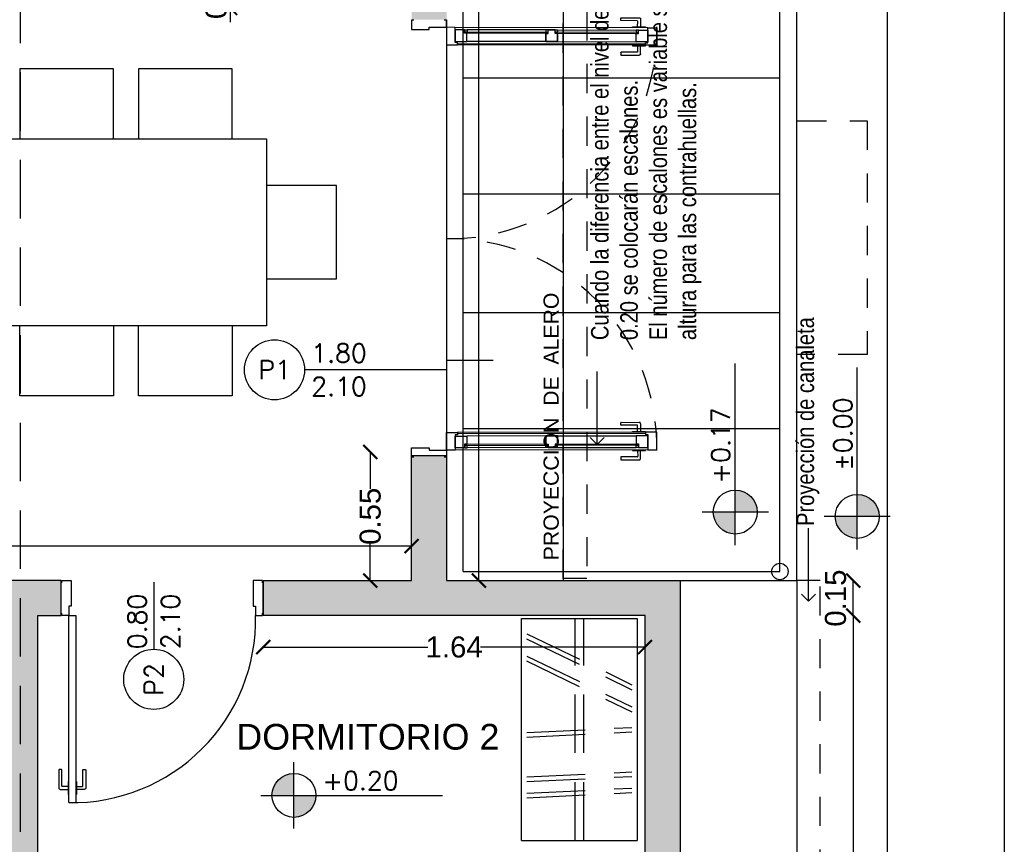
# Model space of a CAD drawing. Header units: millimetres. Extents: x 201 to 840, y 135 to 685.
# Tile 176 of 219: x 330.11 to 334.32, y 340.93 to 344.46. Entities that reach past the tile are written whole.
import ezdxf
from ezdxf.enums import TextEntityAlignment as Align

# ---------------------------------------------------------------- set-up
doc = ezdxf.new("R2010")
doc.units = ezdxf.units.MM
doc.linetypes.add('HIDDEN', pattern=[0.375, 0.25, -0.125])
doc.linetypes.add('HIDDEN2', pattern=[0.1875, 0.125, -0.0625])
for name, color, linetype in [('01', 1, 'Continuous'), ('02', 2, 'Continuous'), ('03', 3, 'Continuous'), ('ABERTURAS', 2, 'Continuous'), ('cota', 2, 'Continuous'), ('EQUIPAMIENTO', 2, 'Continuous'), ('EQUIPAMIENTO MOVIL', 1, 'Continuous'), ('L1', 2, 'Continuous'), ('LAMINA', 6, 'Continuous'), ('LLAMADAS', 1, 'Continuous'), ('LLENO MURO', 251, 'Continuous'), ('muro', 6, 'Continuous'), ('NIVELES', 1, 'Continuous'), ('piso', 1, 'Continuous'), ('pluvial', 30, 'Continuous'), ('PROYECCIONES', 2, 'Continuous'), ('TEXT', 4, 'Continuous')]:
    doc.layers.add(name, color=color, linetype=linetype)
doc.styles.add('ARIAL', font='arial.ttf', dxfattribs={"height": 0.06})
doc.styles.add('ROMANS', font='romans.shx')
doc.styles.get("Standard").update_dxf_attribs({"font": 'arial.ttf'})
doc.styles.add('STYLE1', font='ARIALUNI.TTF', dxfattribs={"height": 0.09})
doc.dimstyles.new('D3', dxfattribs={"dimscale": 0, "dimtxt": 0.09, "dimasz": 0.06, "dimexe": 0, "dimexo": 0.15, "dimgap": 0, "dimtad": 0, "dimzin": 0, "dimdsep": 46, "dimtxsty": 'STYLE1', "dimblk": 'ARCHTICK', "dimcen": 1, "dimse1": 1, "dimse2": 1, "dimclrd": 1, "dimclre": 1, "dimclrt": 3, "dimadec": 0, "dimazin": 0, "dimtfac": 1, "dimtmove": 2, "dimatfit": 1, "dimldrblk": 'OPEN90', "dimfxl": 1, "dimtolj": 1, "dimtzin": 0, "dimarcsym": 0})

# ---------------------------------------------------------------- blocks, each defined once
blk = doc.blocks.new('_ARCHTICK')
at = {"color": 0, "linetype": 'ByBlock', "const_width": 0.15}
blk.add_lwpolyline([(-0.5, -0.5), (0.5, 0.5)], dxfattribs=at)
blk = doc.blocks.new('*D38')
at = {"layer": 'cota', "color": 1, "lineweight": -2}
for p, q in [((333.6776, 341.9115), (333.6776, 340.5791)), ((333.6776, 339.0115), (333.6776, 340.3439))]:
    blk.add_line(p, q, dxfattribs=at)
at = {"layer": 'DEFPOINTS', "color": 0}
for p in [(332.786, 341.9115), (333.6776, 341.9115), (332.786, 339.0115)]:
    blk.add_point(p, dxfattribs=at)
at = {"layer": 'cota', "color": 1, "lineweight": -2, "xscale": 0.06, "yscale": 0.06, "zscale": 0.06}
for p, rotation in [((333.6776, 341.9115), 90), ((333.6776, 339.0115), 270)]:
    blk.add_blockref('_ARCHTICK', p, dxfattribs=dict(at, rotation=rotation))
at = {"layer": 'cota', "color": 3, "insert": (333.6776, 340.4615), "char_height": 0.09, "attachment_point": 5, "rotation": 90, "style": 'STYLE1'}
blk.add_mtext('\\A1;2.90', dxfattribs=at)
blk = doc.blocks.new('_OPEN90')
at = {"color": 0, "linetype": 'ByBlock'}
for p, q in [((0, 0), (-1, 0)), ((-0.5, 0.5), (0, 0)), ((0, 0), (-0.5, -0.5))]:
    blk.add_line(p, q, dxfattribs=at)
blk = doc.blocks.new('*D39')
at = {"layer": 'cota', "color": 1, "lineweight": -2}
for p, q in [((331.151, 341.7769), (331.8561, 341.7769)), ((332.786, 341.7769), (332.081, 341.7769))]:
    blk.add_line(p, q, dxfattribs=at)
at = {"layer": 'DEFPOINTS', "color": 0}
for p in [(331.151, 341.9865), (332.786, 341.9115), (332.786, 341.7769)]:
    blk.add_point(p, dxfattribs=at)
at = {"layer": 'cota', "color": 1, "lineweight": -2, "xscale": 0.06, "yscale": 0.06, "zscale": 0.06, "rotation": 180}
blk.add_blockref('_ARCHTICK', (331.151, 341.7769), dxfattribs=at)
at = {"layer": 'cota', "color": 1, "lineweight": -2, "xscale": 0.06, "yscale": 0.06, "zscale": 0.06}
blk.add_blockref('_ARCHTICK', (332.786, 341.7769), dxfattribs=at)
at = {"layer": 'cota', "color": 3, "insert": (331.9685, 341.7769), "char_height": 0.09, "attachment_point": 5, "style": 'STYLE1'}
blk.add_mtext('\\A1;1.64', dxfattribs=at)
blk = doc.blocks.new('*D41')
at = {"layer": 'cota', "color": 1, "lineweight": -2}
blk.add_line((333.6776, 341.9115), (333.6776, 342.0615), dxfattribs=at)
at = {"layer": 'DEFPOINTS', "color": 0}
for p in [(332.786, 342.0615), (333.6776, 342.0615), (332.786, 341.9115)]:
    blk.add_point(p, dxfattribs=at)
at = {"layer": 'cota', "color": 1, "lineweight": -2, "xscale": 0.06, "yscale": 0.06, "zscale": 0.06}
for p, rotation in [((333.6776, 342.0615), 90), ((333.6776, 341.9115), 270)]:
    blk.add_blockref('_ARCHTICK', p, dxfattribs=dict(at, rotation=rotation))
at = {"layer": 'cota', "color": 3, "insert": (333.6019, 341.9865), "char_height": 0.09, "attachment_point": 5, "rotation": 90, "style": 'STYLE1'}
blk.add_mtext('\\A1;0.15', dxfattribs=at)
blk = doc.blocks.new('*D54')
at = {"layer": 'cota', "color": 1, "lineweight": -2}
for p, q in [((332.0742, 347.2142), (332.0742, 344.7551)), ((332.0742, 342.0615), (332.0742, 344.5207))]:
    blk.add_line(p, q, dxfattribs=at)
at = {"layer": 'DEFPOINTS', "color": 0}
for p in [(331.786, 347.2142), (332.0742, 347.2142), (331.936, 342.0615)]:
    blk.add_point(p, dxfattribs=at)
at = {"layer": 'cota', "color": 1, "lineweight": -2, "xscale": 0.06, "yscale": 0.06, "zscale": 0.06}
for p, rotation in [((332.0742, 347.2142), 90), ((332.0742, 342.0615), 270)]:
    blk.add_blockref('_ARCHTICK', p, dxfattribs=dict(at, rotation=rotation))
at = {"layer": 'cota', "color": 3, "insert": (332.0742, 344.6379), "char_height": 0.09, "attachment_point": 5, "rotation": 90, "style": 'STYLE1'}
blk.add_mtext('\\A1;5.15', dxfattribs=at)
blk = doc.blocks.new('*D55')
at = {"layer": 'cota', "color": 1, "lineweight": -2}
for p, q in [((331.6093, 342.6115), (331.6093, 342.4535)), ((331.6093, 342.0615), (331.6093, 342.2195))]:
    blk.add_line(p, q, dxfattribs=at)
at = {"layer": 'DEFPOINTS', "color": 0}
for p in [(331.6093, 342.6115), (331.786, 342.6115), (331.786, 342.0615)]:
    blk.add_point(p, dxfattribs=at)
at = {"layer": 'cota', "color": 1, "lineweight": -2, "xscale": 0.06, "yscale": 0.06, "zscale": 0.06}
for p, rotation in [((331.6093, 342.6115), 90), ((331.6093, 342.0615), 270)]:
    blk.add_blockref('_ARCHTICK', p, dxfattribs=dict(at, rotation=rotation))
at = {"layer": 'cota', "color": 3, "insert": (331.6093, 342.3365), "char_height": 0.09, "attachment_point": 5, "rotation": 90, "style": 'STYLE1'}
blk.add_mtext('\\A1;0.55', dxfattribs=at)
blk = doc.blocks.new('*D58')
at = {"layer": 'cota', "color": 1, "lineweight": -2}
for p, q in [((327.236, 342.2088), (329.3921, 342.2088)), ((331.786, 342.2088), (329.6299, 342.2088))]:
    blk.add_line(p, q, dxfattribs=at)
at = {"layer": 'DEFPOINTS', "color": 0}
for p in [(331.786, 342.2088), (327.236, 342.0615), (331.786, 342.0615)]:
    blk.add_point(p, dxfattribs=at)
at = {"layer": 'cota', "color": 1, "lineweight": -2, "xscale": 0.06, "yscale": 0.06, "zscale": 0.06, "rotation": 180}
blk.add_blockref('_ARCHTICK', (327.236, 342.2088), dxfattribs=at)
at = {"layer": 'cota', "color": 1, "lineweight": -2, "xscale": 0.06, "yscale": 0.06, "zscale": 0.06}
blk.add_blockref('_ARCHTICK', (331.786, 342.2088), dxfattribs=at)
at = {"layer": 'cota', "color": 3, "insert": (329.511, 342.2088), "char_height": 0.09, "attachment_point": 5, "style": 'STYLE1'}
blk.add_mtext('\\A1;4.55', dxfattribs=at)
blk = doc.blocks.new('8090')
at = {"layer": 'EQUIPAMIENTO', "color": 1}
for p, q in [((-0.95, 0.267), (0, 0.267)), ((-0.95, 0.267), (-0.95, -0.2284)), ((0, 0.267), (0, -0.2284)), ((0, -0.2284), (-0.95, -0.2284))]:
    blk.add_line(p, q, dxfattribs=at)
at = {"layer": 'EQUIPAMIENTO', "color": 1, "linetype": 'HIDDEN'}
for p, q in [((-0.7663, 0.2439), (-0.7445, -0.2064)), ((-0.747, 0.2439), (-0.7253, -0.2064)), ((-0.697, 0.2439), (-0.6752, -0.2064)), ((-0.6777, 0.2439), (-0.656, -0.2064)), ((-0.5066, 0.2439), (-0.4849, -0.2064)), ((-0.4874, 0.2439), (-0.4656, -0.2064)), ((-0.181, 0.2449), (-0.3995, -0.2064)), ((-0.1601, 0.2439), (-0.3781, -0.2064)), ((-0.0859, 0.2449), (-0.3044, -0.2064)), ((-0.0651, 0.2439), (-0.283, -0.2064)), ((-0.95, 0.0375), (0, 0.0375)), ((-0.95, 0), (0, 0))]:
    blk.add_line(p, q, dxfattribs=at)
blk = doc.blocks.new('A$C767B3D9D')
at = {"layer": '02'}
for points in [[(0.0395, 0.0692), (0.0147, 0.0692, -0.414214), (0.0127, 0.0712), (0.0127, 0.1395, 0.414214), (0.0107, 0.1415), (0.002, 0.1415, 0.414214), (0, 0.1395), (0, 0.0628, 0.414214), (0.0063, 0.0565), (0.0395, 0.0565)], [(0.0759, 0.0692), (0.1007, 0.0692, 0.414214), (0.1027, 0.0712), (0.1027, 0.1395, -0.414214), (0.1047, 0.1415), (0.1134, 0.1415, -0.414214), (0.1154, 0.1395), (0.1154, 0.0628, -0.414214), (0.109, 0.0565), (0.0759, 0.0565)]]:
    blk.add_lwpolyline(points, format="xyb", dxfattribs=at)
for points in [[(0.0427, 0.0907), (0.0395, 0.0907), (0.0395, 0.035), (0.0427, 0.035)], [(0.0727, 0.0907), (0.0759, 0.0907), (0.0759, 0.035), (0.0727, 0.035)]]:
    blk.add_lwpolyline(points, dxfattribs=at)
at = {"layer": 'ABERTURAS', "ltscale": 0.01}
for points in [[(0.0127, 0.94), (0.0127, 0.95), (0.0427, 0.95), (0.0527, 0.95), (0.0527, 0.9), (0.0527, 0.841), (0.0427, 0.841), (0.0427, 0.8), (0.0127, 0.8), (0.0127, 0.81)], [(0.8727, 0.94), (0.8727, 0.95), (0.8427, 0.95), (0.8327, 0.95), (0.8327, 0.9), (0.8327, 0.841), (0.8427, 0.841), (0.8427, 0.8), (0.8727, 0.8), (0.8727, 0.81)], [(0.0427, 0), (0.0427, 0.8), (0.0727, 0.8), (0.0727, 0)], [(0.0427, 0), (0.0727, 0)]]:
    blk.add_lwpolyline(points, dxfattribs=at)
at = {"layer": 'ABERTURAS', "color": 1, "ltscale": 0.01}
blk.add_arc((0.0577, 0.785), 0.7851, 268.9053, 1.0947, dxfattribs=at)
at = {"layer": 'muro'}
for points in [[(0.0102, 0.8), (0.0102, 0.95)], [(0.8752, 0.95), (0.8752, 0.8)]]:
    blk.add_lwpolyline(points, dxfattribs=at)
blk = doc.blocks.new('A$C23EA652E')
for points in [[(1.0203, -0.5595), (1.0203, -0.2595), (0.6203, -0.2595), (0.6203, -0.5595)], [(1.5282, -0.5595), (1.5282, -0.2595), (1.1282, -0.2595), (1.1282, -0.5595)], [(1.6762, -0.5595), (1.6762, -1.3595), (0.4762, -1.3595), (0.4762, -0.5595), (1.6762, -0.5595)], [(0.4762, -1.1595), (0.1762, -1.1595), (0.1762, -0.7595), (0.4762, -0.7595)], [(1.6762, -1.1595), (1.9762, -1.1595), (1.9762, -0.7595), (1.6762, -0.7595)], [(1.0203, -1.3595), (1.0203, -1.6595), (0.6203, -1.6595), (0.6203, -1.3595)], [(1.5282, -1.3595), (1.5282, -1.6595), (1.1282, -1.6595), (1.1282, -1.3595)]]:
    blk.add_lwpolyline(points)
blk = doc.blocks.new('*D293')
at = {"layer": 'cota', "color": 1, "lineweight": -2}
for p, q in [((331.0095, 344.6615), (331.0095, 344.7215)), ((331.0095, 344.5115), (331.0095, 344.6615)), ((331.0095, 344.5115), (331.0095, 344.4515))]:
    blk.add_line(p, q, dxfattribs=at)
at = {"layer": 'DEFPOINTS', "color": 0}
for p in [(331.0095, 344.6615), (331.186, 344.6615), (331.186, 344.5115)]:
    blk.add_point(p, dxfattribs=at)
at = {"layer": 'cota', "color": 1, "lineweight": -2, "xscale": 0.06, "yscale": 0.06, "zscale": 0.06}
for p, rotation in [((331.0095, 344.6615), 270), ((331.0095, 344.5115), 90)]:
    blk.add_blockref('_ARCHTICK', p, dxfattribs=dict(at, rotation=rotation))
at = {"layer": 'cota', "color": 3, "insert": (330.9495, 344.5865), "char_height": 0.09, "attachment_point": 5, "rotation": 90, "style": 'STYLE1'}
blk.add_mtext('\\A1;0.15', dxfattribs=at)
blk = doc.blocks.new('A$C3420644B')
at = {"layer": '01'}
for p, q in [((0.0375, 0.2814), (0.8625, 0.2814)), ((0.0475, 0.2114), (0.8525, 0.2114)), ((0.0475, 0.2064), (0.8525, 0.2064))]:
    blk.add_line(p, q, dxfattribs=at)
for points in [[(0.0775, 0.2609), (0.43, 0.2609), (0.43, 0.2569), (0.0775, 0.2569)], [(0.8225, 0.2609), (0.47, 0.2609), (0.47, 0.2569), (0.8225, 0.2569)]]:
    blk.add_lwpolyline(points, dxfattribs=at)
at = {"layer": '02'}
for p, q in [((0.435, 0.2714), (0.0878, 0.2714)), ((0.465, 0.2714), (0.8122, 0.2714)), ((0.425, 0.2214), (0.0875, 0.2214)), ((0.475, 0.2214), (0.8125, 0.2214))]:
    blk.add_line(p, q, dxfattribs=at)
at = {"layer": '03'}
for points in [[(0, 0.2814), (0, 0.2064), (0.0475, 0.2064), (0.0475, 0.2164), (0.0375, 0.2164), (0.0375, 0.2814), (0, 0.2814), (0, 0.2814)], [(0.0375, 0.2214), (0.0375, 0.2214), (0.0875, 0.2214), (0.0875, 0.2564), (0.0775, 0.2564), (0.0775, 0.2714), (0.0375, 0.2714), (0.0375, 0.2499), (0.0375, 0.2499), (0.0375, 0.2214), (0.0375, 0.2214)], [(0.475, 0.2214), (0.475, 0.2214), (0.425, 0.2214), (0.425, 0.2564), (0.435, 0.2564), (0.435, 0.2714), (0.475, 0.2714), (0.475, 0.2714), (0.475, 0.2714)], [(0.425, 0.2214), (0.425, 0.2214), (0.475, 0.2214), (0.475, 0.2564), (0.465, 0.2564), (0.465, 0.2714), (0.425, 0.2714), (0.425, 0.2714), (0.425, 0.2714)], [(0.425, 0.2564), (0.425, 0.2214), (0.425, 0.2214)], [(0.475, 0.2564), (0.475, 0.2214), (0.475, 0.2214)], [(0.8625, 0.2214), (0.8625, 0.2214), (0.8125, 0.2214), (0.8125, 0.2564), (0.8225, 0.2564), (0.8225, 0.2714), (0.8625, 0.2714), (0.8625, 0.2499), (0.8625, 0.2499), (0.8625, 0.2214), (0.8625, 0.2214)], [(0.9, 0.2814), (0.9, 0.2064), (0.8525, 0.2064), (0.8525, 0.2164), (0.8625, 0.2164), (0.8625, 0.2814), (0.9, 0.2814), (0.9, 0.2814)]]:
    blk.add_lwpolyline(points, dxfattribs=at)
for points in [[(0.0878, 0.2714), (0.0878, 0.2614), (0.0778, 0.2614), (0.0778, 0.2714)], [(0.4247, 0.2714), (0.4247, 0.2614), (0.4347, 0.2614), (0.4347, 0.2714)], [(0.4753, 0.2714), (0.4753, 0.2614), (0.4653, 0.2614), (0.4653, 0.2714)], [(0.8122, 0.2714), (0.8122, 0.2614), (0.8222, 0.2614), (0.8222, 0.2714)], [(0.8122, 0.2714), (0.8122, 0.2614), (0.8222, 0.2614), (0.8222, 0.2714)]]:
    blk.add_lwpolyline(points, close=True, dxfattribs=at)
at = {"layer": 'ABERTURAS', "linetype": 'HIDDEN2'}
for points in [[(0.0817, 0.2846), (0.0817, 0.3094, -0.414214), (0.0837, 0.3114), (0.152, 0.3114, 0.414214), (0.154, 0.3134), (0.154, 0.3221, 0.414214), (0.152, 0.3241), (0.0753, 0.3241, 0.414214), (0.069, 0.3178), (0.069, 0.2846)], [(0.0817, 0.2032), (0.0817, 0.1784, 0.414214), (0.0837, 0.1764), (0.152, 0.1764, -0.414214), (0.154, 0.1744), (0.154, 0.1658, -0.414214), (0.152, 0.1638), (0.0753, 0.1638, -0.414214), (0.069, 0.1701), (0.069, 0.2032)]]:
    blk.add_lwpolyline(points, format="xyb", dxfattribs=at)
for points in [[(0.1032, 0.2814), (0.1032, 0.2846), (0.0475, 0.2846), (0.0475, 0.2814)], [(0.1032, 0.2064), (0.1032, 0.2032), (0.0475, 0.2032), (0.0475, 0.2064)]]:
    blk.add_lwpolyline(points, dxfattribs=at)
blk = doc.blocks.new('puerta ventana')
at = {"layer": 'ABERTURAS', "ltscale": 0.01}
for points in [[(318.8755, 344.459), (318.8655, 344.459), (318.8655, 344.429), (318.8655, 344.419), (318.9155, 344.419), (318.9405, 344.419), (318.9405, 344.429), (319.0155, 344.429), (319.0155, 344.459), (319.0055, 344.459)], [(318.8755, 342.5895), (318.8655, 342.5895), (318.8655, 342.6195), (318.8655, 342.6295), (318.9155, 342.6295), (318.9405, 342.6295), (318.9405, 342.6195), (319.0155, 342.6195), (319.0155, 342.5895), (319.0055, 342.5895)]]:
    blk.add_lwpolyline(points, dxfattribs=at)
at = {"layer": 'ABERTURAS', "color": 250, "linetype": 'HIDDEN2'}
for centre, start, end in [((319.027, 344.4129), 269.2617, 1.1713), ((319.027, 342.6356), 358.8287, 90.7383)]:
    blk.add_arc(centre, 0.8887, start, end, dxfattribs=at)
at = {"layer": '01', "extrusion": (0, 0, -1), "zscale": -1, "rotation": 0.1104346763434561}
blk.add_blockref('A$C3420644B', (-319.915, 344.1458), dxfattribs=at)
at = {"layer": '01', "extrusion": (0, 0, -1), "xscale": -1, "zscale": -1, "rotation": 179.8895653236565}
blk.add_blockref('A$C3420644B', (-319.915, 342.9027), dxfattribs=at)

msp = doc.modelspace()

# ---------------------------------------------------------------- hatches: boundary and pattern name
at = {"layer": 'LLENO MURO'}
h = msp.add_hatch(color=256, dxfattribs=at)
h.paths.add_polyline_path([(328.6843, 347.3642), (328.636, 347.3642), (328.636, 347.2142), (328.6843, 347.2142)])
h.paths.add_polyline_path([(329.071, 342.0615), (327.236, 342.0615), (327.236, 342.5965), (327.086, 342.5965), (327.086, 338.8615), (328.136, 338.8615), (328.136, 339.0115), (327.236, 339.0115), (327.236, 341.9115), (329.071, 341.9115)])
h.paths.add_polyline_path([(330.986, 339.0115), (330.186, 339.0115), (330.186, 341.9115), (330.286, 341.9115), (330.286, 342.0615), (329.936, 342.0615), (329.936, 341.9115), (330.036, 341.9115), (330.036, 339.0115), (329.136, 339.0115), (329.136, 338.8615), (330.986, 338.8615)])
h.paths.add_polyline_path([(331.936, 345.4629), (331.786, 345.4629), (331.786, 344.6615), (331.186, 344.6615), (331.186, 344.5115), (331.786, 344.5115), (331.786, 344.4615), (331.936, 344.4615)])
h.paths.add_polyline_path([(331.936, 347.3642), (330.111, 347.3642), (330.111, 347.2142), (331.786, 347.2142), (331.786, 346.3115), (331.936, 346.3115)])
h.paths.add_polyline_path([(330.111, 347.3642), (328.6843, 347.3642), (328.6843, 347.2142), (329.3391, 347.2142), (329.3391, 347.166), (329.4891, 347.166), (329.4891, 347.2142), (330.111, 347.2142)])
h.paths.add_polyline_path([(329.4891, 346.401), (329.3391, 346.401), (329.3391, 346.0133), (329.3041, 346.0133), (329.3041, 345.8633), (329.3391, 345.8633), (329.3391, 344.6615), (327.236, 344.6615), (327.236, 344.964), (327.086, 344.964), (327.086, 344.4615), (327.236, 344.4615), (327.236, 344.5115), (329.4891, 344.5115)])
h.paths.add_polyline_path([(328.5391, 346.0115), (327.086, 346.0115), (327.086, 345.564), (327.236, 345.564), (327.236, 345.8615), (328.5391, 345.8615)])
h.paths.add_polyline_path([(327.236, 347.3642), (327.086, 347.3642), (327.086, 346.0115), (327.236, 346.0115)])
h.paths.add_polyline_path([(332.936, 342.0615), (331.936, 342.0615), (331.936, 342.5965), (331.786, 342.5965), (331.786, 342.0615), (331.151, 342.0615), (331.151, 341.9115), (332.786, 341.9115), (332.786, 339.0115), (331.986, 339.0115), (331.986, 338.8615), (332.936, 338.8615)])
h.paths.add_polyline_path([(326.8044, 341.7333), (326.8044, 341.3572), (326.9235, 341.3572), (326.9235, 341.7333)])
h.paths.add_polyline_path([(326.5728, 339.5488), (326.5728, 338.3709), (326.7068, 338.3709), (326.7068, 339.5488)])
h.paths.add_polyline_path([(332.122, 338.3606), (333.2999, 338.3606), (333.2999, 338.4945), (332.122, 338.4945)])
at = {"layer": 'NIVELES', "ltscale": 0.01}
h = msp.add_hatch(color=256, dxfattribs=at)
h.paths.add_polyline_path([(333.0783, 342.3544, 0.414214), (333.1723, 342.2603), (333.1723, 342.3544)])
h.paths.add_polyline_path([(333.1723, 342.4485), (333.1723, 342.3544), (333.2664, 342.3544, 0.414214)])
h = msp.add_hatch(color=256, dxfattribs=at)
h.paths.add_polyline_path([(333.6005, 342.3362, 0.414214), (333.6946, 342.2422), (333.6946, 342.3362)])
h.paths.add_polyline_path([(333.6946, 342.4303), (333.6946, 342.3362), (333.7887, 342.3362, 0.414214)])
h = msp.add_hatch(color=256, dxfattribs=at)
h.paths.add_polyline_path([(331.2824, 341.2366, 0.414214), (331.1883, 341.1425), (331.2824, 341.1425)])
h.paths.add_polyline_path([(331.3765, 341.1425), (331.2824, 341.1425), (331.2824, 341.0484, 0.414214)])

# ---------------------------------------------------------------- linework, layer by layer
msp.add_lwpolyline([(324.8477, 335.5296), (324.8477, 350.7771), (334.3243, 350.7771), (334.3243, 335.5296)], close=True)
at = {"layer": '02', "color": 1, "ltscale": 0.01}
msp.add_circle((333.3634, 342.1004), 0.035, dxfattribs=at)
at = {"layer": 'L1'}
for p, q in [((331.736, 342.9635), (331.328, 342.9635)), ((330.6822, 342.0547), (330.6822, 341.7675))]:
    msp.add_line(p, q, dxfattribs=at)
for centre in [(331.1994, 342.9635), (330.6822, 341.6389)]:
    msp.add_circle(centre, 0.1286, dxfattribs=at)
at = {"layer": 'LAMINA'}
msp.add_lwpolyline([(333.8243, 336.0296), (333.8243, 350.0771), (325.3477, 350.0771), (325.3477, 336.0296)], close=True, dxfattribs=at)
at = {"layer": 'muro'}
for points in [[(331.986, 339.0115), (332.786, 339.0115), (332.786, 341.9115), (331.151, 341.9115), (331.151, 342.0615), (331.786, 342.0615), (331.786, 342.5965), (331.936, 342.5965), (331.936, 342.0615), (332.936, 342.0615), (332.936, 338.8615), (331.986, 338.8615), (331.986, 339.0115)], [(330.036, 341.9115), (330.036, 339.0115), (329.136, 339.0115), (329.136, 338.8615), (330.986, 338.8615), (330.986, 339.0115), (330.186, 339.0115), (330.186, 341.9115), (330.286, 341.9115), (330.286, 342.0615), (329.936, 342.0615), (329.936, 341.9115), (330.036, 341.9115)]]:
    msp.add_lwpolyline(points, dxfattribs=at)
at = {"layer": 'NIVELES', "color": 3}
for p, q in [((333.1723, 342.2128), (333.1723, 342.9908)), ((333.6946, 342.1947), (333.6946, 342.9727)), ((331.1408, 341.1425), (331.9189, 341.1425))]:
    msp.add_line(p, q, dxfattribs=at)
at = {"layer": 'NIVELES', "color": 1}
for p, q in [((333.3141, 342.3546), (333.0306, 342.3546)), ((333.8363, 342.3364), (333.5528, 342.3364)), ((331.2826, 341.0007), (331.2826, 341.2842))]:
    msp.add_line(p, q, dxfattribs=at)
at = {"layer": 'NIVELES', "color": 3}
for centre in [(333.1723, 342.3546), (333.6946, 342.3364), (331.2826, 341.1425)]:
    msp.add_circle(centre, 0.0941, dxfattribs=at)
at = {"layer": 'piso'}
for p, q in [((332.436, 347.8642), (332.436, 342.0615)), ((331.936, 344.4615), (331.936, 342.5965)), ((332.436, 342.0615), (333.436, 342.0615)), ((333.436, 342.0615), (333.436, 338.3615))]:
    msp.add_line(p, q, dxfattribs=at)
at = {"layer": 'piso', "color": 1}
msp.add_line((333.436, 342.0615), (333.436, 347.8642), dxfattribs=at)
at = {"layer": 'piso', "linetype": 'HIDDEN', "ltscale": 0.5}
msp.add_lwpolyline([(333.4373, 344.029), (333.7373, 344.029), (333.7373, 343.029), (333.4373, 343.029)], dxfattribs=at)
at = {"layer": 'piso', "color": 3, "ltscale": 0.01}
msp.add_lwpolyline([(332.136, 343.0035), (331.936, 343.0035), (331.936, 342.9635), (331.736, 342.9635)], dxfattribs=at)
at = {"layer": 'pluvial', "linetype": 'HIDDEN2'}
msp.add_lwpolyline([(326.586, 347.4725), (332.436, 347.4725), (332.436, 347.8725), (332.536, 347.8725), (332.536, 342.0698), (332.436, 342.0698), (332.436, 347.3725), (326.586, 347.3725), (326.586, 338.3698), (326.486, 338.3698), (326.486, 347.8725), (326.586, 347.8725), (326.586, 347.4725)], dxfattribs=at)
msp.add_lwpolyline([(333.536, 338.3115), (333.536, 342.0615), (333.436, 342.0615), (333.436, 338.3115)], close=True, dxfattribs=at)
at = {"layer": 'PROYECCIONES', "color": 1}
for p, q in [((332.0065, 342.1004), (332.0065, 347.7896)), ((333.3634, 342.1004), (333.3634, 347.7896)), ((332.0065, 344.2125), (333.3634, 344.2125)), ((332.0065, 343.7167), (333.3634, 343.7167)), ((332.0065, 343.2083), (333.3634, 343.2083)), ((332.0065, 342.7125), (333.3634, 342.7125)), ((332.0065, 342.1004), (333.3634, 342.1004))]:
    msp.add_line(p, q, dxfattribs=at)
at = {"layer": 'PROYECCIONES', "linetype": 'HIDDEN'}
msp.add_lwpolyline([(326.586, 338.3615), (326.586, 347.8642), (332.436, 347.8642), (332.436, 342.0615), (333.436, 342.0615), (333.436, 338.3615)], close=True, dxfattribs=at)
msp.add_lwpolyline([(330.111, 338.3615), (330.111, 347.8642)], dxfattribs=at)

# ---------------------------------------------------------------- block references
at = {"layer": 'ABERTURAS'}
msp.add_blockref('A$C767B3D9D', (330.2758, 341.1115), dxfattribs=at)
at = {"layer": 'EQUIPAMIENTO MOVIL'}
msp.add_blockref('A$C23EA652E', (329.4891, 344.5115), dxfattribs=at)
at = {"layer": 'EQUIPAMIENTO MOVIL', "rotation": 90}
msp.add_blockref('8090', (332.5237, 341.8988), dxfattribs=at)
at = {"layer": 'piso'}
msp.add_blockref('puerta ventana', (12.9205, 0), dxfattribs=at)

# ---------------------------------------------------------------- texts
at = {"layer": 'L1', "style": 'ROMANS'}
msp.add_attdef('1.80', (331.3565, 342.9952), '0.80', height=0.07938, dxfattribs=at)
msp.add_attdef('P1', text='p1', height=0.07938, dxfattribs=at).set_placement((331.1994, 342.9635), align=Align.MIDDLE)
msp.add_attdef('2.10', text='2.10', height=0.07938, dxfattribs=at).set_placement((331.3565, 342.9317), align=Align.TOP_LEFT)
msp.add_attdef('0.80', (330.6505, 341.7675), '0.80', height=0.07938, rotation=90, dxfattribs=at)
msp.add_attdef('2.10', text='2.10', height=0.07938, rotation=90, dxfattribs=at).set_placement((330.714, 341.7675), align=Align.TOP_LEFT)
msp.add_attdef('P2', text='p1', height=0.07938, rotation=90, dxfattribs=at).set_placement((330.6822, 341.6389), align=Align.MIDDLE)
at = {"layer": 'LLAMADAS', "color": 2, "char_height": 0.075, "attachment_point": 1, "rotation": 90}
for s, width, insert in [('{\\fTechnic|b0|i0|c2|p2;Cuando la diferencia entre el nivel de piso del hall de acceso y del terreno es mayor de 0.20 se colocarán escalones.\\PEl número de escalones es variable según diferencia de nivel y manteniendo la misma altura para las contrahuellas.}', 3.311357, (332.5548, 343.0906)), ('{\\fTechnic|b0|i0|c2|p2;Proyección de canaleta}', 1.308826, (333.4345, 342.2954))]:
    msp.add_mtext_dynamic_manual_height_columns(s, width=width, gutter_width=12.5, heights=[0], dxfattribs=dict(at, insert=insert))
at = {"layer": 'NIVELES', "color": 2, "insert": (333.5936, 342.5317), "char_height": 0.07938, "width": 2.932787, "attachment_point": 1, "rotation": 90, "style": 'ROMANS'}
msp.add_mtext('±0.00', dxfattribs=at)
at = {"layer": 'NIVELES', "color": 2, "style": 'ROMANS'}
msp.add_attdef('+0.17', (333.1493, 342.4763), '_0.00', height=0.07938, rotation=90, dxfattribs=at)
msp.add_attdef('+0.20', (331.4043, 341.1655), '_0.00', height=0.07938, dxfattribs=at)
at = {"layer": 'TEXT', "style": 'ARIAL'}
msp.add_text('DORMITORIO 2', height=0.11, dxfattribs=at).set_placement((331.0357, 341.3382))
at = {"layer": 'TEXT', "color": 1, "ltscale": 0.01, "insert": (332.3513, 342.1484), "char_height": 0.065, "width": 1.47, "attachment_point": 1, "rotation": 90, "style": 'STYLE1'}
msp.add_mtext('{\\fArial|b0|i0|c0|p34;PROYECCION  DE  ALERO}', dxfattribs=at)

# ---------------------------------------------------------------- dimensions: what is measured, and where the dimension line sits
at = {"layer": 'cota'}
for base, p1, p2, angle, picture, middle in [((332.0742, 347.2142), (331.936, 342.0615), (331.786, 347.2142), 90, '*D54', (332.0742, 344.6379)), ((331.0095, 344.6615), (331.186, 344.5115), (331.186, 344.6615), 90, '*D293', (330.9495, 344.5865)), ((331.6093, 342.6115), (331.786, 342.0615), (331.786, 342.6115), 90, '*D55', (331.6093, 342.3365)), ((331.786, 342.2088), (327.236, 342.0615), (331.786, 342.0615), 180, '*D58', (329.511, 342.2088)), ((332.7860214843, 341.7769383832), (331.1510214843, 341.9865022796), (332.7860214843, 341.9115022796), 180, '*D39', (331.9685214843, 341.7769383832)), ((333.6776, 341.9115), (332.786, 339.0115), (332.786, 341.9115), 90, '*D38', (333.6776, 340.4615))]:
    dim = msp.add_linear_dim(base=base, p1=p1, p2=p2, angle=angle, dimstyle='D3', override={"dimscale": 1}, dxfattribs=at)
    dim.commit()
    dim.dimension.update_dxf_attribs({"geometry": picture, "text_midpoint": middle})
dim = msp.add_linear_dim(base=(333.6776, 342.0615), p1=(332.786, 341.9115), p2=(332.786, 342.0615), angle=90, dimstyle='D3', override={"dimscale": 1}, dxfattribs=at)
dim.commit()
dim.dimension.update_dxf_attribs({"geometry": '*D41', "text_midpoint": (333.6019, 341.9865), "dimtype": 160})

# ---------------------------------------------------------------- leaders
at = {"layer": 'LLAMADAS', "ltscale": 0.01}
for points in [[(332.5809, 342.6433), (332.5809, 342.8986), (332.5809, 342.9556)], [(333.486, 341.9734), (333.486, 342.2287), (333.486, 342.2857)]]:
    msp.add_leader(points, dimstyle='D3', override={"dimscale": 1, "dimclrd": 256}, dxfattribs=at)

doc.saveas('drawing.dxf')
